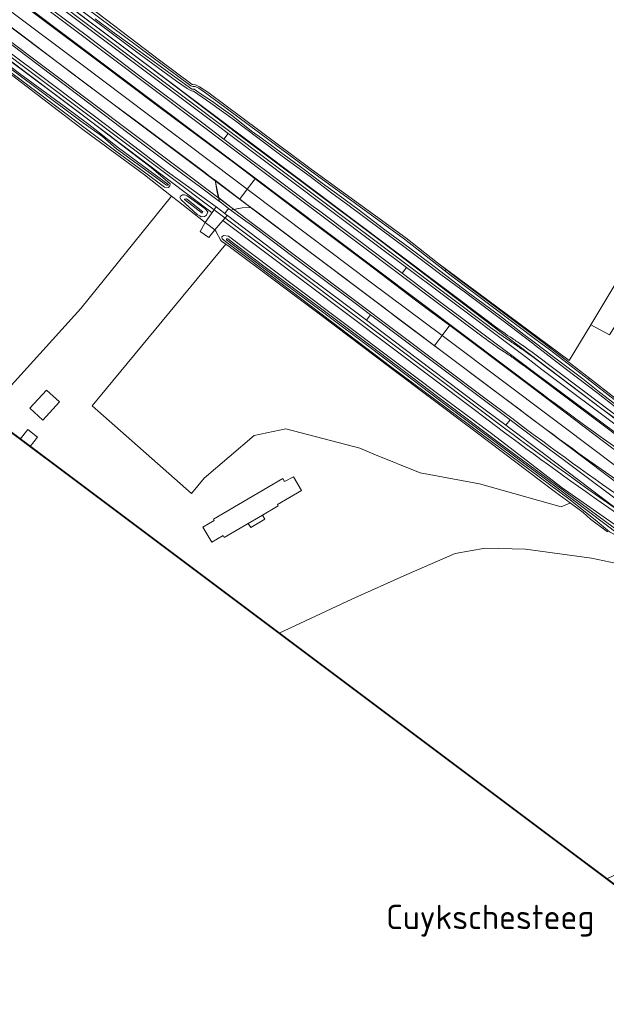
# Model space of a CAD drawing. Header units: metres. Extents: x 1805.4 to 1831.8, y 4163.9 to 4182.5.
# Tile 4 of 26: x 1807.4 to 1809, y 4177.6 to 4180.4. Entities that reach past the tile are written whole.
import ezdxf
from ezdxf.enums import TextEntityAlignment as Align

# ---------------------------------------------------------------- set-up
doc = ezdxf.new("R2010")
doc.units = ezdxf.units.M
for name, color, linetype, lineweight in [('B-XX-GR-BEPLANTING_CULTUUR_BOSPLANTSOEN-GV', 253, 'Continuous', 0), ('B-XX-GR-BOS_GEMENGD-GV', 253, 'Continuous', 0), ('B-XX-GR-BOUWLAND-GV', 253, 'Continuous', 0), ('B-XX-GR-GRAS-GV', 253, 'Continuous', 0), ('B-XX-OG-BEBOUWING-GV', 253, 'Continuous', 0), ('B-XX-OG-BEBOUWING_OVERBOUWING-GV', 253, 'Continuous', 0), ('B-XX-OG-TERREIN_CULTUURSCHEIDING-GV', 253, 'Continuous', 0), ('B-XX-OG-TERREIN_ERF-GV', 253, 'Continuous', 0), ('B-XX-OG-TOPOGRAFIE-T70', 7, 'Continuous', 18), ('B-XX-OG-WATER_SLOOT-GV', 253, 'Continuous', 0), ('B-XX-VH-VERHARDING_ASFALT-GV', 253, 'Continuous', 0), ('B-XX-VH-VERHARDING_BETONSTRAATSTEEN-GV', 253, 'Continuous', 0), ('N-WE-GW-BERM-G', 7, 'Continuous', 5), ('N-WE-VH-KANTVERHARDING_FIETSPAD-G', 7, 'Continuous', 5), ('N-WE-VH-KANTVERHARDING_GOW-G', 7, 'Continuous', 5), ('N-WE-VH-KANTVERHARDING_INRIT-G', 7, 'Continuous', 5), ('X-XX-AL-TEKENBLAD-S', 7, 'Continuous', 25)]:
    doc.layers.add(name, color=color, linetype=linetype, lineweight=lineweight)
doc.styles.add('NLCS-ISO-M-T18', font='NLCS-ISO.ttf', dxfattribs={"height": 1.8})

msp = doc.modelspace()

# ---------------------------------------------------------------- linework, layer by layer
at = {"layer": 'B-XX-GR-BEPLANTING_CULTUUR_BOSPLANTSOEN-GV', "flags": 128}
msp.add_lwpolyline([(1808.6025, 4179.6717), (1808.5877, 4179.6833), (1808.5826, 4179.6809), (1808.5994, 4179.6678), (1808.8484, 4179.4805), (1808.8834, 4179.4542), (1808.9956, 4179.3679), (1808.9988, 4179.3717), (1808.8864, 4179.4582), (1808.851, 4179.4848)], close=True, dxfattribs=at)
at = {"layer": 'B-XX-GR-BOS_GEMENGD-GV', "flags": 128}
msp.add_lwpolyline([(1809.557, 4180.4298), (1809.2609, 4179.9558), (1809.0022, 4179.5251), (1809.0562, 4179.496), (1809.6174, 4180.3845)], dxfattribs=at)
at = {"layer": 'B-XX-GR-BOUWLAND-GV', "flags": 128}
msp.add_lwpolyline([(1807.2653, 4179.2712), (1807.5375, 4179.5715), (1807.7985, 4179.8945), (1807.7209, 4179.9554), (1807.5477, 4180.0832), (1807.3384, 4180.2429), (1807.3354, 4180.2452), (1807.3099, 4180.2184), (1807.1022, 4179.9763), (1806.9382, 4179.7753), (1806.8052, 4179.6163)], dxfattribs=at)
at = {"layer": 'B-XX-GR-GRAS-GV', "flags": 128}
msp.add_lwpolyline([(1808.4261, 4179.4026), (1808.2299, 4179.5506), (1807.9642, 4179.7504), (1807.9545, 4179.7569), (1807.5702, 4179.2921), (1807.8559, 4179.0407), (1807.8917, 4179.0844), (1808.0358, 4179.2074), (1808.1271, 4179.2259), (1808.3388, 4179.1704), (1808.3798, 4179.1532), (1808.5121, 4179.1003), (1808.6828, 4179.0685), (1808.9169, 4179.0023), (1808.9422, 4179.0129), (1808.9433, 4179.0134), (1808.9009, 4179.0445), (1808.6691, 4179.2201)], close=True, dxfattribs=at)
at = {"layer": 'B-XX-OG-BEBOUWING-GV', "flags": 128}
for points in [[(1807.4769, 4179.3039), (1807.4398, 4179.3378), (1807.3919, 4179.2854), (1807.429, 4179.2515)], [(1808.105, 4179.0055), (1808.1029, 4179.009), (1808.1718, 4179.0495), (1808.1486, 4179.0889), (1808.1229, 4179.0752), (1808.118, 4179.0835), (1807.9192, 4178.9667), (1807.9211, 4178.9635), (1807.8886, 4178.9441), (1807.9144, 4178.9008), (1807.9467, 4178.9201), (1807.95, 4178.9144), (1808.0185, 4178.9546), (1808.0596, 4178.9788)]]:
    msp.add_lwpolyline(points, close=True, dxfattribs=at)
msp.add_lwpolyline([(1807.3926, 4179.1757), (1807.4137, 4179.2024), (1807.3859, 4179.2244), (1807.3642, 4179.197)], dxfattribs=at)
at = {"layer": 'B-XX-OG-BEBOUWING_OVERBOUWING-GV', "flags": 128}
msp.add_lwpolyline([(1808.0668, 4178.9666), (1808.0596, 4178.9788), (1808.0185, 4178.9546), (1808.0258, 4178.9425)], close=True, dxfattribs=at)
at = {"layer": 'B-XX-OG-TERREIN_CULTUURSCHEIDING-GV', "flags": 128}
for points in [[(1807.5194, 4180.4719), (1807.764, 4180.285), (1807.8575, 4180.2149), (1807.8602, 4180.2149), (1807.8673, 4180.214), (1807.8791, 4180.209), (1807.9024, 4180.193), (1808.1992, 4179.9726), (1808.4708, 4179.7751), (1808.5622, 4179.7033), (1808.9407, 4179.4227), (1809.0022, 4179.5251), (1809.2609, 4179.9558), (1809.557, 4180.4298)], [(1809.0562, 4179.496), (1809.0022, 4179.5251), (1808.9407, 4179.4227), (1808.5622, 4179.7033), (1808.5877, 4179.6833), (1808.6025, 4179.6717), (1808.851, 4179.4848), (1808.8864, 4179.4582), (1808.9988, 4179.3717), (1809.0728, 4179.3148)], [(1809.0483, 4177.9339), (1809.0904, 4177.9536), (1809.3886, 4178.0939), (1809.6414, 4178.2084), (1809.752, 4178.2677), (1809.8034, 4178.2993), (1809.8149, 4178.332), (1809.8065, 4178.3423), (1809.7922, 4178.3637), (1809.772, 4178.3948), (1809.7304, 4178.4442), (1809.6999, 4178.473), (1809.5711, 4178.5692), (1809.3602, 4178.726), (1809.3445, 4178.7377), (1809.2591, 4178.8014), (1809.0046, 4178.8545), (1808.8151, 4178.8807), (1808.6995, 4178.8838), (1808.6131, 4178.8684), (1808.4744, 4178.8083), (1808.3157, 4178.7374), (1808.1074, 4178.6396)]]:
    msp.add_lwpolyline(points, dxfattribs=at)
at = {"layer": 'B-XX-OG-TERREIN_ERF-GV', "flags": 128}
for points in [[(1809.0504, 4178.9309), (1809.0018, 4178.967), (1808.9805, 4178.986), (1808.9433, 4179.0134), (1808.9422, 4179.0129), (1808.9169, 4179.0023), (1808.6828, 4179.0685), (1808.5121, 4179.1003), (1808.3798, 4179.1532), (1808.3388, 4179.1704), (1808.1271, 4179.2259), (1808.0358, 4179.2074), (1807.8917, 4179.0844), (1807.8559, 4179.0407), (1807.5702, 4179.2921), (1807.9545, 4179.7569), (1807.942, 4179.7654), (1807.9401, 4179.7668), (1807.9252, 4179.7936), (1807.9223, 4179.798), (1807.9059, 4179.776), (1807.8806, 4179.7927), (1807.8946, 4179.8186), (1807.8767, 4179.833), (1807.8181, 4179.879), (1807.7985, 4179.8945), (1807.5375, 4179.5715), (1807.2653, 4179.2712)], [(1807.3642, 4179.197), (1807.3859, 4179.2244), (1807.4137, 4179.2024), (1807.3926, 4179.1757)], [(1808.1074, 4178.6396), (1808.3157, 4178.7374), (1808.4744, 4178.8083), (1808.6131, 4178.8684), (1808.6995, 4178.8838), (1808.8151, 4178.8807), (1809.0046, 4178.8545), (1809.2591, 4178.8014)]]:
    msp.add_lwpolyline(points, dxfattribs=at)
for points in [[(1807.429, 4179.2515), (1807.3919, 4179.2854), (1807.4398, 4179.3378), (1807.4769, 4179.3039)], [(1807.9144, 4178.9008), (1807.8886, 4178.9441), (1807.9211, 4178.9635), (1807.9192, 4178.9667), (1808.118, 4179.0835), (1808.1229, 4179.0752), (1808.1486, 4179.0889), (1808.1718, 4179.0495), (1808.1029, 4179.009), (1808.105, 4179.0055), (1808.0596, 4178.9788), (1808.0185, 4178.9546), (1807.95, 4178.9144), (1807.9467, 4178.9201)]]:
    msp.add_lwpolyline(points, close=True, dxfattribs=at)
at = {"layer": 'B-XX-OG-WATER_SLOOT-GV', "flags": 128}
for points in [[(1809.0698, 4179.3108), (1808.9956, 4179.3679), (1808.8834, 4179.4542), (1808.8484, 4179.4805), (1808.5994, 4179.6678), (1808.5826, 4179.6809), (1808.4678, 4179.7711), (1808.1962, 4179.9686), (1807.8994, 4180.1889), (1807.8767, 4180.2046), (1807.866, 4180.2092), (1807.8591, 4180.21), (1807.854, 4180.2118), (1807.7011, 4180.3256), (1807.4764, 4180.4929)], [(1809.0722, 4179.2895), (1809.0238, 4179.3282), (1808.9291, 4179.4), (1808.8405, 4179.468), (1808.8391, 4179.4691), (1808.7465, 4179.5394), (1808.6435, 4179.6165), (1808.5714, 4179.67), (1808.4731, 4179.744), (1808.3942, 4179.8026), (1808.3042, 4179.8701), (1808.2587, 4179.9035), (1808.1965, 4179.9507), (1808.1198, 4180.0069), (1808.0422, 4180.0646), (1807.9795, 4180.1126), (1807.9115, 4180.1619), (1807.8616, 4180.1958), (1807.8599, 4180.1964), (1807.856, 4180.1968), (1807.8521, 4180.1986), (1807.8435, 4180.2035), (1807.8131, 4180.2251), (1807.7056, 4180.3038), (1807.5907, 4180.3895), (1807.4918, 4180.4639)], [(1807.4918, 4180.4639), (1807.5907, 4180.3895), (1807.7056, 4180.3038), (1807.8131, 4180.2251), (1807.8435, 4180.2035), (1807.8521, 4180.1986), (1807.856, 4180.1968), (1807.8599, 4180.1964), (1807.8616, 4180.1958), (1807.9115, 4180.1619), (1807.9795, 4180.1126), (1808.0422, 4180.0646), (1808.1198, 4180.0069), (1808.1965, 4179.9507), (1808.2587, 4179.9035), (1808.3042, 4179.8701), (1808.3942, 4179.8026), (1808.4731, 4179.744), (1808.5714, 4179.67), (1808.6435, 4179.6165), (1808.7465, 4179.5394), (1808.8391, 4179.4691), (1808.8405, 4179.468), (1808.9291, 4179.4), (1809.0238, 4179.3282), (1809.0722, 4179.2895)], [(1807.5305, 4180.4203), (1807.6683, 4180.3166), (1807.8202, 4180.2021), (1808.0026, 4180.063), (1808.1845, 4179.9274), (1808.4049, 4179.7617), (1808.594, 4179.6179), (1808.7454, 4179.5032), (1808.8248, 4179.4426), (1808.943, 4179.3525), (1809.0339, 4179.284), (1809.0989, 4179.2366)], [(1807.5794, 4180.4039), (1807.6283, 4180.3673), (1807.6857, 4180.3267), (1807.7587, 4180.2728), (1807.8566, 4180.2022), (1807.86, 4180.2019), (1807.8636, 4180.2018), (1807.8698, 4180.1972), (1807.8867, 4180.1859), (1807.9133, 4180.1684), (1807.9413, 4180.1485), (1807.9747, 4180.1246), (1808.0279, 4180.0817), (1808.0594, 4180.059), (1808.1113, 4180.0213), (1808.1752, 4179.9741), (1808.2309, 4179.9322), (1808.2826, 4179.8947), (1808.3333, 4179.8573), (1808.4112, 4179.7979), (1808.4828, 4179.745), (1808.5528, 4179.6925), (1808.6505, 4179.618), (1808.7399, 4179.5515), (1808.8103, 4179.4976), (1808.8434, 4179.4726), (1808.8918, 4179.4361), (1808.9796, 4179.3697), (1809.0278, 4179.3312), (1809.0936, 4179.2805)], [(1809.0936, 4179.2805), (1809.0278, 4179.3312), (1808.9796, 4179.3697), (1808.8918, 4179.4361), (1808.8434, 4179.4726), (1808.8103, 4179.4976), (1808.7399, 4179.5515), (1808.6505, 4179.618), (1808.5528, 4179.6925), (1808.4828, 4179.745), (1808.4112, 4179.7979), (1808.3333, 4179.8573), (1808.2826, 4179.8947), (1808.2309, 4179.9322), (1808.1752, 4179.9741), (1808.1113, 4180.0213), (1808.0594, 4180.059), (1808.0279, 4180.0817), (1807.9747, 4180.1246), (1807.9413, 4180.1485), (1807.9133, 4180.1684), (1807.8867, 4180.1859), (1807.8698, 4180.1972), (1807.8636, 4180.2018), (1807.86, 4180.2019), (1807.8566, 4180.2022), (1807.7587, 4180.2728), (1807.6857, 4180.3267), (1807.6283, 4180.3673), (1807.5794, 4180.4039)]]:
    msp.add_lwpolyline(points, dxfattribs=at)
for points in [[(1807.1715, 4180.3748), (1807.253, 4180.3124), (1807.4306, 4180.1796), (1807.6348, 4180.0264), (1807.7247, 4179.9602), (1807.7785, 4179.9205), (1807.7897, 4179.9195), (1807.7939, 4179.9244), (1807.7949, 4179.9304), (1807.7398, 4179.9769), (1807.5328, 4180.1349), (1807.3255, 4180.2904), (1807.1865, 4180.3922), (1807.1593, 4180.4109), (1807.1498, 4180.4102), (1807.1442, 4180.4061), (1807.1435, 4180.3995), (1807.1471, 4180.3926)], [(1807.4905, 4180.1534), (1807.5605, 4180.1005), (1807.6004, 4180.0702), (1807.6198, 4180.0544), (1807.6462, 4180.0336), (1807.7879, 4179.9289), (1807.7894, 4179.9259), (1807.7838, 4179.9259), (1807.6401, 4180.0307), (1807.6002, 4180.0659), (1807.538, 4180.11), (1807.4163, 4180.2005), (1807.3025, 4180.2848), (1807.1518, 4180.396), (1807.1518, 4180.3984), (1807.1543, 4180.4004), (1807.27, 4180.3157), (1807.3616, 4180.2472)], [(1807.4905, 4180.1534), (1807.3616, 4180.2472), (1807.27, 4180.3157), (1807.1543, 4180.4004), (1807.1518, 4180.3984), (1807.1518, 4180.396), (1807.3025, 4180.2848), (1807.4163, 4180.2005), (1807.538, 4180.11), (1807.6002, 4180.0659), (1807.6401, 4180.0307), (1807.7838, 4179.9259), (1807.7894, 4179.9259), (1807.7879, 4179.9289), (1807.6462, 4180.0336), (1807.6198, 4180.0544), (1807.6004, 4180.0702), (1807.5605, 4180.1005)], [(1807.8256, 4179.8838), (1807.8717, 4179.8422), (1807.8792, 4179.838), (1807.8837, 4179.8355), (1807.8935, 4179.8359), (1807.8988, 4179.8399), (1807.9023, 4179.8495), (1807.8943, 4179.8591), (1807.8437, 4179.8951), (1807.8358, 4179.8989), (1807.8297, 4179.8983), (1807.8246, 4179.8946), (1807.8225, 4179.891)], [(1807.836, 4179.8846), (1807.8358, 4179.8861), (1807.8411, 4179.8871), (1807.8883, 4179.8497), (1807.8864, 4179.8461)], [(1807.836, 4179.8846), (1807.8864, 4179.8461), (1807.8883, 4179.8497), (1807.8411, 4179.8871), (1807.8358, 4179.8861)], [(1807.9435, 4179.7719), (1807.9573, 4179.7615), (1808.0221, 4179.713), (1808.2593, 4179.5331), (1808.427, 4179.4057), (1808.7171, 4179.1904), (1808.9392, 4179.0252), (1809.0149, 4178.9651), (1809.0565, 4178.9303), (1809.0898, 4178.9121), (1809.0984, 4178.9118), (1809.1025, 4178.9189), (1809.0981, 4178.9326), (1808.9206, 4179.0572), (1808.7175, 4179.2133), (1808.5626, 4179.3281), (1808.4378, 4179.4214), (1808.156, 4179.6331), (1807.9621, 4179.7793), (1807.9478, 4179.7819), (1807.9429, 4179.7779)], [(1808.9057, 4179.0567), (1808.7457, 4179.1757), (1808.5638, 4179.3117), (1808.3728, 4179.457), (1808.2359, 4179.5595), (1808.0599, 4179.6905), (1807.9563, 4179.7688), (1807.9559, 4179.7713), (1807.9565, 4179.7724), (1807.9597, 4179.7719), (1808.0639, 4179.6937), (1808.2374, 4179.564), (1808.3721, 4179.4638), (1808.5629, 4179.3183), (1808.7443, 4179.1826), (1808.9049, 4179.0638), (1809.0926, 4178.9245), (1809.0949, 4178.9198), (1809.093, 4178.9183), (1809.0858, 4178.9209)], [(1808.9057, 4179.0567), (1809.0858, 4178.9209), (1809.093, 4178.9183), (1809.0949, 4178.9198), (1809.0926, 4178.9245), (1808.9049, 4179.0638), (1808.7443, 4179.1826), (1808.5629, 4179.3183), (1808.3721, 4179.4638), (1808.2374, 4179.564), (1808.0639, 4179.6937), (1807.9597, 4179.7719), (1807.9565, 4179.7724), (1807.9559, 4179.7713), (1807.9563, 4179.7688), (1808.0599, 4179.6905), (1808.2359, 4179.5595), (1808.3728, 4179.457), (1808.5638, 4179.3117), (1808.7457, 4179.1757)]]:
    msp.add_lwpolyline(points, close=True, dxfattribs=at)
at = {"layer": 'B-XX-VH-VERHARDING_ASFALT-GV', "flags": 128}
for points in [[(1807.3142, 4180.5623), (1807.3017, 4180.5456), (1807.3634, 4180.4991), (1807.553, 4180.3572), (1807.6997, 4180.2454), (1807.8844, 4180.1072), (1807.9488, 4180.0582), (1807.9611, 4180.0745), (1807.9331, 4180.0957), (1807.7418, 4180.2396), (1807.5843, 4180.3584), (1807.3883, 4180.5058)], [(1807.2786, 4180.515), (1807.2761, 4180.5117), (1807.2567, 4180.4858), (1807.3479, 4180.4173), (1807.5375, 4180.2746), (1807.7326, 4180.1279), (1807.9219, 4179.9853), (1808.0159, 4179.9145), (1808.0354, 4179.9404), (1808.0384, 4179.9444), (1807.9856, 4179.9844), (1807.7619, 4180.151), (1807.5952, 4180.277), (1807.4129, 4180.4139)], [(1807.2567, 4180.4858), (1807.2369, 4180.4594), (1807.2352, 4180.4572), (1807.2583, 4180.4397), (1807.371, 4180.3551), (1807.5125, 4180.2479), (1807.6333, 4180.1574), (1807.6984, 4180.1086), (1807.8967, 4179.9602), (1807.9048, 4179.9543), (1807.9222, 4179.9415), (1807.9233, 4179.9407), (1807.9945, 4179.8861), (1807.9965, 4179.8888), (1808.0159, 4179.9145), (1807.9219, 4179.9853), (1807.7326, 4180.1279), (1807.5375, 4180.2746), (1807.3479, 4180.4173)], [(1807.2115, 4180.4257), (1807.1988, 4180.4088), (1807.3087, 4180.3262), (1807.4607, 4180.2122), (1807.6162, 4180.0943), (1807.7054, 4180.0264), (1807.7866, 4179.9646), (1807.8619, 4179.9104), (1807.927, 4179.8637), (1807.9511, 4179.845), (1807.962, 4179.8596), (1807.9367, 4179.879), (1807.9361, 4179.8795), (1807.8816, 4179.9201), (1807.8313, 4179.9575), (1807.6968, 4180.0584), (1807.5366, 4180.1795), (1807.3798, 4180.2982), (1807.2408, 4180.4036), (1807.2333, 4180.4093)], [(1807.9611, 4180.0745), (1807.9488, 4180.0582), (1808.029, 4179.9973), (1808.0605, 4179.9737), (1808.2055, 4179.8653), (1808.2205, 4179.854), (1808.4096, 4179.7121), (1808.4604, 4179.6736), (1808.4727, 4179.6899), (1808.3819, 4179.7576), (1808.131, 4179.946), (1808.0728, 4179.9901)], [(1807.9945, 4179.8861), (1807.9233, 4179.9407), (1807.9267, 4179.9229), (1807.9299, 4179.9053), (1807.9361, 4179.8795), (1807.9367, 4179.879), (1807.962, 4179.8596), (1807.9684, 4179.8546), (1807.9858, 4179.8583), (1808.0013, 4179.8608), (1808.0258, 4179.8622)], [(1808.1977, 4179.8238), (1808.1536, 4179.857), (1808.0384, 4179.9444), (1808.0354, 4179.9404), (1808.0159, 4179.9145), (1808.1086, 4179.8448), (1808.1936, 4179.781), (1808.3688, 4179.649), (1808.5758, 4179.4945), (1808.595, 4179.5199), (1808.5972, 4179.5228), (1808.5658, 4179.5463), (1808.5031, 4179.5934), (1808.3586, 4179.7028)], [(1808.0159, 4179.9145), (1807.9965, 4179.8888), (1807.9945, 4179.8861), (1808.0258, 4179.8622), (1808.0429, 4179.8493), (1808.2078, 4179.7251), (1808.408, 4179.5744), (1808.447, 4179.5443), (1808.5534, 4179.4646), (1808.5558, 4179.4678), (1808.5758, 4179.4945), (1808.3688, 4179.649), (1808.1936, 4179.781), (1808.1086, 4179.8448)], [(1807.9581, 4179.8395), (1807.9511, 4179.845), (1807.927, 4179.8637), (1807.8946, 4179.8186), (1807.9223, 4179.798)], [(1807.9684, 4179.8546), (1807.962, 4179.8596), (1807.9511, 4179.845), (1807.9581, 4179.8395), (1807.959, 4179.8389), (1808.1076, 4179.7259), (1808.2474, 4179.6216), (1808.3583, 4179.538), (1808.37, 4179.5536), (1808.3221, 4179.5897), (1808.1628, 4179.7091), (1808.0228, 4179.8147), (1808.0186, 4179.8178), (1807.9699, 4179.8535)], [(1808.37, 4179.5536), (1808.3583, 4179.538), (1808.4655, 4179.4572), (1808.6735, 4179.3003), (1808.7588, 4179.2366), (1808.7708, 4179.2526), (1808.7396, 4179.276), (1808.5353, 4179.4293), (1808.4782, 4179.4722)], [(1808.5972, 4179.5228), (1808.595, 4179.5199), (1808.5758, 4179.4945), (1808.6216, 4179.4603), (1808.7142, 4179.39), (1808.9221, 4179.2342), (1809.1542, 4179.0584), (1809.2124, 4179.0162), (1809.2985, 4178.9539), (1809.2996, 4178.9554), (1809.3182, 4178.9801), (1809.3194, 4178.9817), (1809.2924, 4179.0002), (1809.0392, 4179.1895), (1808.8165, 4179.3585)], [(1808.6216, 4179.4603), (1808.5758, 4179.4945), (1808.5558, 4179.4678), (1808.5534, 4179.4646), (1808.5752, 4179.4482), (1808.8318, 4179.2556), (1808.874, 4179.224), (1809.0457, 4179.0956), (1809.2173, 4178.9666), (1809.2281, 4178.9585), (1809.2752, 4178.9229), (1809.2774, 4178.9258), (1809.2973, 4178.9524), (1809.2985, 4178.9539), (1809.2124, 4179.0162), (1809.1542, 4179.0584), (1808.9221, 4179.2342), (1808.7142, 4179.39)]]:
    msp.add_lwpolyline(points, close=True, dxfattribs=at)
for points in [[(1809.0986, 4179.2192), (1808.8621, 4179.3971), (1808.8174, 4179.4308), (1808.5752, 4179.6135), (1808.4727, 4179.6899), (1808.4604, 4179.6736), (1808.5642, 4179.5949), (1808.5873, 4179.5779), (1808.6312, 4179.5454), (1808.8449, 4179.3855), (1809.0721, 4179.2155)], [(1809.1176, 4178.9927), (1808.9309, 4179.1322), (1808.8497, 4179.1933), (1808.7708, 4179.2526), (1808.7588, 4179.2366), (1808.8707, 4179.1529), (1809.0992, 4178.9798)]]:
    msp.add_lwpolyline(points, dxfattribs=at)
at = {"layer": 'B-XX-VH-VERHARDING_BETONSTRAATSTEEN-GV', "flags": 128}
msp.add_lwpolyline([(1807.9223, 4179.798), (1807.8946, 4179.8186), (1807.8806, 4179.7927), (1807.9059, 4179.776)], close=True, dxfattribs=at)
at = {"layer": 'N-WE-GW-BERM-G', "flags": 128}
for points in [[(1806.8356, 4180.9371, 0.018372), (1806.8955, 4180.8961, -0.020425), (1806.9299, 4180.8724), (1808.7163, 4179.5287), (1808.7215, 4179.5248, 0.01802), (1808.7778, 4179.4854, -0.00751), (1808.8057, 4179.4666)], [(1808.8058, 4179.4666, -0.008758), (1808.8376, 4179.4437), (1809.1722, 4179.1921, 0.077873), (1809.3061, 4179.1207), (1809.4758, 4179.0618)], [(1808.6671, 4179.2816), (1808.7521, 4179.2178, 0.010525), (1809.0977, 4178.969, -0.010559), (1809.1316, 4178.9446), (1809.6723, 4178.5378, -0.42168), (1809.6887, 4178.41, 0.023436), (1809.657, 4178.3679), (1809.5224, 4178.1697, -0.030933), (1809.5042, 4178.1462, -0.030933)]]:
    msp.add_lwpolyline(points, format="xyb", dxfattribs=at)
for points in [[(1807.1442, 4180.4271), (1807.9152, 4179.8472)], [(1807.9453, 4179.8246), (1808.6671, 4179.2816)]]:
    msp.add_lwpolyline(points, dxfattribs=at)
at = {"layer": 'N-WE-VH-KANTVERHARDING_FIETSPAD-G', "flags": 128}
for points in [[(1806.4575, 4181.1746), (1806.4686, 4181.1656, 0.001302), (1806.5089, 4181.133, 0.008101), (1806.5352, 4181.1125), (1806.8728, 4180.8587), (1806.9088, 4180.832), (1808.6893, 4179.4927), (1808.6944, 4179.4889, 0.018016), (1808.7533, 4179.4476, -0.007175), (1808.779, 4179.4304)], [(1806.3596, 4181.0674), (1806.3678, 4181.0775), (1806.3853, 4181.0632, 0.009399), (1806.6835, 4180.83), (1808.6942, 4179.3176)], [(1806.3468, 4181.0517), (1806.3457, 4181.0503), (1806.3632, 4181.036, 0.0094), (1806.6624, 4180.8021), (1808.6732, 4179.2896)], [(1806.8908, 4180.8826, 0.0353), (1806.9204, 4180.8635, -0.035307), (1806.9542, 4180.8416), (1808.7103, 4179.5207), (1808.7155, 4179.5168, 0.018016), (1808.7723, 4179.477, -0.007509), (1808.8, 4179.4584)], [(1808.8001, 4179.4584, -0.008753), (1808.8316, 4179.4357), (1809.1662, 4179.1841, 0.077873), (1809.3028, 4179.1113), (1809.4726, 4179.0524)], [(1808.779, 4179.4304, -0.009039), (1808.8106, 4179.4077), (1809.1458, 4179.1556, 0.077873), (1809.2906, 4179.0785), (1809.4611, 4179.0193), (1809.4963, 4179.0071, -0.067945), (1809.6169, 4178.9459), (1809.7786, 4178.834, -0.414214), (1809.7862, 4178.7922), (1809.756, 4178.7486)], [(1808.6942, 4179.3176), (1808.7791, 4179.2537, 0.010525), (1809.1232, 4179.0061, -0.010559), (1809.1587, 4178.9806), (1809.6321, 4178.6243, 0.42587), (1809.6748, 4178.6312), (1809.6911, 4178.6547)], [(1808.6732, 4179.2896), (1808.7581, 4179.2258, 0.010525), (1809.1033, 4178.9773, -0.010559), (1809.1376, 4178.9526), (1809.6783, 4178.5458, -0.42168), (1809.6965, 4178.4038)]]:
    msp.add_lwpolyline(points, format="xyb", dxfattribs=at)
at = {"layer": 'N-WE-VH-KANTVERHARDING_GOW-G', "flags": 128}
for points in [[(1806.4363, 4181.1616), (1806.4538, 4181.1473, 0.009397), (1806.7487, 4180.9167), (1808.7594, 4179.4043)], [(1806.389, 4181.1034), (1806.4065, 4181.0892, 0.009398), (1806.7036, 4180.8568), (1808.7143, 4179.3444)], [(1808.7594, 4179.4043), (1808.8443, 4179.3404, 0.018467), (1809.4482, 4178.9202, 0.023183), (1809.6487, 4178.8042), (1809.8292, 4178.7107, 0.177885), (1809.9318, 4178.6976, -0.135146), (1810.0273, 4178.7005, 0.224539), (1810.1278, 4178.7211), (1810.2613, 4178.8215, -0.070871), (1810.3849, 4178.8895, 0.159539), (1810.8454, 4179.2603), (1810.9537, 4179.4269)], [(1808.7143, 4179.3444), (1808.7992, 4179.2805, 0.01861), (1809.4124, 4178.854, -0.016682), (1809.5497, 4178.7593), (1809.7565, 4178.6062, -0.223848), (1809.8049, 4178.5161, 0.00634), (1809.8052, 4178.5116, -0.188274), (1809.7736, 4178.4071), (1809.7461, 4178.3722, -0.11796), (1809.1988, 4177.939)]]:
    msp.add_lwpolyline(points, format="xyb", dxfattribs=at)
at = {"layer": 'N-WE-VH-KANTVERHARDING_INRIT-G', "flags": 128}
msp.add_lwpolyline([(1807.9777, 4179.8565), (1808.0013, 4179.8608), (1808.0259, 4179.8622), (1807.9236, 4179.9392), (1807.9338, 4179.8896)], close=True, dxfattribs=at)
at = {"layer": 'X-XX-AL-TEKENBLAD-S', "const_width": 0.005, "flags": 128}
msp.add_lwpolyline([(1806.7686, 4182.5212), (1812.4485, 4178.2611), (1811.0673, 4176.4196), (1805.3874, 4180.6797)], close=True, dxfattribs=at)

# ---------------------------------------------------------------- texts
at = {"layer": 'B-XX-OG-TOPOGRAFIE-T70', "style": 'NLCS-ISO-M-T18'}
msp.add_text('Cuykschesteeg', height=0.07, dxfattribs=at).set_placement((1808.7138, 4177.8243), align=Align.MIDDLE_CENTER)

doc.saveas('drawing.dxf')
